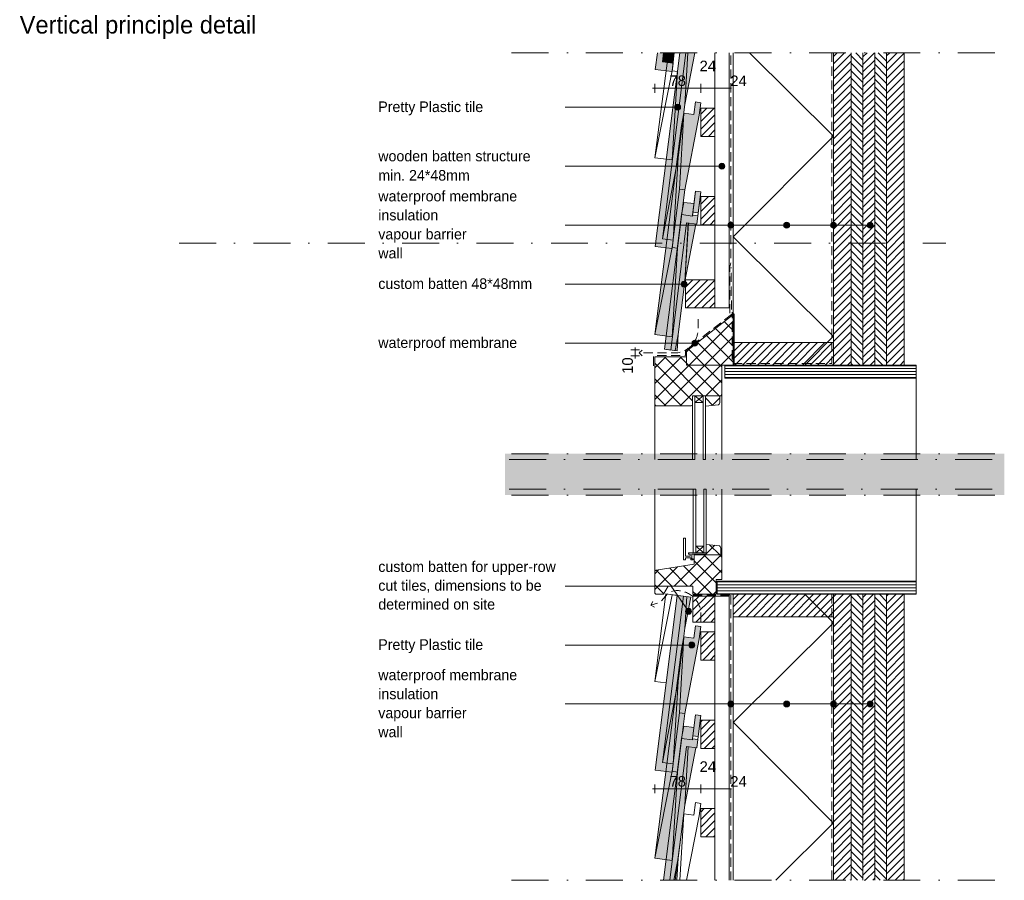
# Paper-space layout 'd-01 principle detail' of a CAD drawing. Header units: millimetres. Extents: x 14 to 194, y 11 to 271.
# Tile 2 of 2: x 18 to 185, y 125 to 271. Entities that reach past the tile are written whole.
import ezdxf
from ezdxf.xclip import XClip

# ---------------------------------------------------------------- set-up
doc = ezdxf.new("R2010")
doc.units = ezdxf.units.MM
doc.header["$MEASUREMENT"] = 0
doc.header["$XCLIPFRAME"] = 0
doc.linetypes.add('B0302', pattern=[12.51, 6.26, -3.125, 0, -3.125])
doc.linetypes.add('B0701', pattern=[2.3412, 1.56, -0.7812])
for name, color, linetype in [('#01', 7, 'Continuous'), ('00 tegels', 7, 'Continuous'), ('Dim - 1_50_100', 7, 'Continuous'), ('Info - 1_50_100', 7, 'Continuous'), ('Info - 1_5_10', 7, 'Continuous'), ('Info - Nederlands', 7, 'Continuous')]:
    doc.layers.add(name, color=color, linetype=linetype)
doc.styles.add('GENERATED_STYLE_3', font='Helvetica.ttc')
doc.styles.add('GENERATED_STYLE_4', font='txt')
pattern_1 = [(45, (-424.6886, 88.7535), (-0.6363961, 0.6363961), [])]
pattern_2 = [(45, (-424.6886, 88.7535), (-1.343503, 1.343503), []), (135, (-424.6886, 88.7535), (1.343503, 1.343503), [])]
pattern_3 = [(315, (-424.6886, 88.7535), (0.6363961, 0.6363961), [])]

# ---------------------------------------------------------------- blocks, each defined once
blk = doc.blocks.new('Drawing_2_1', base_point=(-424.69, 88.75))
at = {"layer": '#01', "linetype": 'Continuous', "lineweight": 0, "true_color": 0x000000}
for points in [[(129.13, 256.13), (129.17, 255.94), (129.28, 255.78), (129.44, 255.67), (129.63, 255.63), (129.82, 255.67), (129.98, 255.78), (130.09, 255.94), (130.13, 256.13), (130.09, 256.32), (129.98, 256.48), (129.82, 256.59), (129.63, 256.63), (129.44, 256.59), (129.28, 256.48), (129.17, 256.32)], [(136.63, 246.13), (136.67, 245.94), (136.78, 245.78), (136.94, 245.67), (137.13, 245.63), (137.32, 245.67), (137.49, 245.78), (137.6, 245.94), (137.63, 246.13), (137.6, 246.32), (137.49, 246.48), (137.32, 246.59), (137.13, 246.63), (136.94, 246.59), (136.78, 246.48), (136.67, 246.32)], [(138.15, 236.13), (138.19, 235.94), (138.3, 235.78), (138.46, 235.67), (138.65, 235.63), (138.84, 235.67), (139, 235.78), (139.11, 235.94), (139.15, 236.13), (139.11, 236.32), (139, 236.48), (138.84, 236.59), (138.65, 236.63), (138.46, 236.59), (138.3, 236.48), (138.19, 236.32)], [(147.62, 236.13), (147.66, 235.94), (147.77, 235.78), (147.93, 235.67), (148.12, 235.63), (148.31, 235.67), (148.47, 235.78), (148.58, 235.94), (148.62, 236.13), (148.58, 236.32), (148.47, 236.48), (148.31, 236.59), (148.12, 236.63), (147.93, 236.59), (147.77, 236.48), (147.66, 236.32)], [(155.56, 236.13), (155.6, 235.94), (155.71, 235.78), (155.87, 235.67), (156.06, 235.63), (156.26, 235.67), (156.42, 235.78), (156.53, 235.94), (156.56, 236.13), (156.53, 236.32), (156.42, 236.48), (156.26, 236.59), (156.06, 236.63), (155.87, 236.59), (155.71, 236.48), (155.6, 236.32)], [(161.78, 236.13), (161.82, 235.94), (161.93, 235.78), (162.09, 235.67), (162.28, 235.63), (162.48, 235.67), (162.64, 235.78), (162.75, 235.94), (162.78, 236.13), (162.75, 236.32), (162.64, 236.48), (162.48, 236.59), (162.28, 236.63), (162.09, 236.59), (161.93, 236.48), (161.82, 236.32)], [(130.22, 226.13), (130.26, 225.94), (130.37, 225.78), (130.53, 225.67), (130.72, 225.63), (130.91, 225.67), (131.08, 225.78), (131.18, 225.94), (131.22, 226.13), (131.18, 226.32), (131.08, 226.48), (130.91, 226.59), (130.72, 226.63), (130.53, 226.59), (130.37, 226.48), (130.26, 226.32)], [(132.05, 216.13), (132.09, 215.94), (132.2, 215.78), (132.36, 215.67), (132.55, 215.63), (132.74, 215.67), (132.91, 215.78), (133.01, 215.94), (133.05, 216.13), (133.01, 216.32), (132.91, 216.48), (132.74, 216.59), (132.55, 216.63), (132.36, 216.59), (132.2, 216.48), (132.09, 216.32)], [(130.98, 170.65), (131.02, 170.45), (131.13, 170.29), (131.29, 170.18), (131.48, 170.15), (131.67, 170.18), (131.83, 170.29), (131.94, 170.45), (131.98, 170.65), (131.94, 170.84), (131.83, 171), (131.67, 171.11), (131.48, 171.15), (131.29, 171.11), (131.13, 171), (131.02, 170.84)], [(131.52, 164.94), (131.56, 164.74), (131.67, 164.58), (131.83, 164.47), (132.02, 164.44), (132.22, 164.47), (132.38, 164.58), (132.49, 164.74), (132.52, 164.94), (132.49, 165.13), (132.38, 165.29), (132.22, 165.4), (132.02, 165.44), (131.83, 165.4), (131.67, 165.29), (131.56, 165.13)], [(138.15, 154.94), (138.19, 154.74), (138.3, 154.58), (138.46, 154.47), (138.65, 154.44), (138.84, 154.47), (139, 154.58), (139.11, 154.74), (139.15, 154.94), (139.11, 155.13), (139, 155.29), (138.84, 155.4), (138.65, 155.44), (138.46, 155.4), (138.3, 155.29), (138.19, 155.13)], [(147.62, 154.94), (147.66, 154.74), (147.77, 154.58), (147.93, 154.47), (148.12, 154.44), (148.31, 154.47), (148.47, 154.58), (148.58, 154.74), (148.62, 154.94), (148.58, 155.13), (148.47, 155.29), (148.31, 155.4), (148.12, 155.44), (147.93, 155.4), (147.77, 155.29), (147.66, 155.13)], [(155.56, 154.94), (155.6, 154.74), (155.71, 154.58), (155.87, 154.47), (156.06, 154.44), (156.26, 154.47), (156.42, 154.58), (156.53, 154.74), (156.56, 154.94), (156.53, 155.13), (156.42, 155.29), (156.26, 155.4), (156.06, 155.44), (155.87, 155.4), (155.71, 155.29), (155.6, 155.13)], [(155.56, 154.94), (155.6, 154.74), (155.71, 154.58), (155.87, 154.47), (156.06, 154.44), (156.26, 154.47), (156.42, 154.58), (156.53, 154.74), (156.56, 154.94), (156.53, 155.13), (156.42, 155.29), (156.26, 155.4), (156.06, 155.44), (155.87, 155.4), (155.71, 155.29), (155.6, 155.13)], [(161.78, 154.94), (161.82, 154.74), (161.93, 154.58), (162.09, 154.47), (162.28, 154.44), (162.48, 154.47), (162.64, 154.58), (162.75, 154.74), (162.78, 154.94), (162.75, 155.13), (162.64, 155.29), (162.48, 155.4), (162.28, 155.44), (162.09, 155.4), (161.93, 155.29), (161.82, 155.13)]]:
    blk.add_hatch(color=18, dxfattribs=at).paths.add_polyline_path(points)
at = {"layer": '00 tegels', "linetype": 'Continuous', "lineweight": 0, "true_color": 0xe4e7e8}
for points in [[(125.84, 262.54), (128.71, 262.18), (128.89, 263.58), (127.04, 263.81), (127.24, 265.37), (126.19, 265.37)], [(125.84, 232.54), (128.71, 232.18), (128.89, 233.58), (127.04, 233.81), (131.02, 265.37), (129.98, 265.37)], [(133.57, 241.78), (132.67, 241.89), (132.22, 238.33), (133.12, 238.22)], [(130.3, 237.92), (127.42, 215.09), (128.45, 214.96), (131.16, 236.53), (132.88, 236.31), (133.06, 237.72), (132.16, 237.83), (132.14, 237.68)], [(129.57, 173.36), (125.84, 143.74), (128.71, 143.37), (128.89, 144.78), (127.04, 145.01), (130.6, 173.23)], [(133.57, 152.98), (132.67, 153.09), (132.22, 149.53), (133.12, 149.41)], [(130.3, 149.11), (127.26, 125.04), (128.3, 125.04), (131.16, 147.72), (132.88, 147.51), (133.06, 148.92), (132.16, 149.03), (132.14, 148.88)]]:
    blk.add_hatch(color=254, dxfattribs=at).paths.add_polyline_path(points)
at = {"layer": '00 tegels', "linetype": 'Continuous', "lineweight": 0, "true_color": 0xffffff}
for points in [[(128.72, 217.2), (129.59, 232.21), (130.84, 242.13), (133.3, 254.78), (133.57, 256.9), (132.67, 257.02), (132.4, 254.91), (130.71, 255.12), (130.29, 253.01), (125.75, 217.57)], [(130.7, 240), (130.3, 237.92), (132.14, 237.68), (132.41, 239.79)], [(129.55, 214.82), (129.72, 217.59), (130.91, 226.88), (132.74, 236.33), (131.16, 236.53), (128.45, 214.96)], [(128.89, 144.78), (129.72, 158.78), (130.91, 168.08), (131.88, 173.07), (130.6, 173.23), (127.04, 145.01)], [(128.72, 128.39), (129.59, 143.4), (130.84, 153.32), (133.3, 165.98), (133.57, 168.1), (132.67, 168.21), (132.4, 166.11), (130.71, 166.32), (130.29, 164.21), (125.75, 128.77)]]:
    blk.add_hatch(color=7, dxfattribs=at).paths.add_polyline_path(points)
at = {"layer": 'Info - 1_50_100', "linetype": 'Continuous', "lineweight": 0, "true_color": 0x000000}
h = blk.add_hatch(dxfattribs=at)
h.set_pattern_fill('415_Isolatie_ruit_0001', color=18, style=0, pattern_type=2)
h.set_pattern_definition([(45.15, (139.065, 268.088), (-16.97, 16.881), []), (135.15, (139.065, 268.088), (16.97, 17.06), [])])
h.paths.add_polyline_path([(156.06, 265.37), (139.06, 265.37), (139.06, 212.41), (156.06, 212.41)])
h = blk.add_hatch(dxfattribs=at)
h.set_pattern_fill('310_Naaldhout__01__0001', color=18, style=0, pattern_type=2)
h.set_pattern_definition(pattern_1)
h.paths.add_polyline_path([(159.06, 265.37), (156.06, 265.37), (156.06, 212.41), (159.06, 212.41)])
h = blk.add_hatch(dxfattribs=at)
h.set_pattern_fill('310_Naaldhout__02__0001', color=18, style=0, pattern_type=2)
h.set_pattern_definition(pattern_3)
h.paths.add_polyline_path([(161.06, 265.37), (159.06, 265.37), (159.06, 212.41), (161.06, 212.41)])
h = blk.add_hatch(dxfattribs=at)
h.set_pattern_fill('310_Naaldhout__01__0001', color=18, style=0, pattern_type=2)
h.set_pattern_definition(pattern_1)
h.paths.add_polyline_path([(163.06, 265.37), (161.06, 265.37), (161.06, 212.41), (163.06, 212.41)])
h = blk.add_hatch(dxfattribs=at)
h.set_pattern_fill('310_Naaldhout__02__0001', color=18, style=0, pattern_type=2)
h.set_pattern_definition(pattern_3)
h.paths.add_polyline_path([(165.06, 265.37), (163.06, 265.37), (163.06, 212.41), (165.06, 212.41)])
h = blk.add_hatch(dxfattribs=at)
h.set_pattern_fill('310_Naaldhout__01__0001', color=18, style=0, pattern_type=2)
h.set_pattern_definition(pattern_1)
h.paths.add_polyline_path([(168.06, 265.37), (165.06, 265.37), (165.06, 212.41), (168.06, 212.41)])
h = blk.add_hatch(dxfattribs=at)
h.set_pattern_fill('310_Naaldhout__01__0001', color=18, style=0, pattern_type=2)
h.set_pattern_definition(pattern_1)
h.paths.add_polyline_path([(139.06, 212.41), (156.06, 212.41), (156.06, 216.21), (139.06, 216.21)])
h = blk.add_hatch(dxfattribs=at)
h.set_pattern_fill('325_Houtachtig_plaatmate_E0', color=18, style=0, pattern_type=2)
h.set_pattern_definition([(0, (204.7417, 211.30535), (0, 0.5), [])])
h.paths.add_polyline_path([(170.06, 210.21), (170.06, 212.41), (137.65, 212.41), (137.65, 210.21)])
h = blk.add_hatch(dxfattribs=at)
h.set_pattern_fill('325_Houtachtig_plaatmate_E0', color=18, style=0, pattern_type=2)
h.set_pattern_definition([(0, (204.7417, 174.63814), (0, 0.5), [])])
h.paths.add_polyline_path([(170.06, 173.54), (170.06, 175.74), (136.32, 175.74), (136.32, 173.54)])
h = blk.add_hatch(dxfattribs=at)
h.set_pattern_fill('415_Isolatie_ruit_0001', color=18, style=0, pattern_type=2)
h.set_pattern_definition([(314.85, (139.065, 117.855), (16.97, 16.881), []), (224.85, (139.065, 117.855), (-16.97, 17.06), [])])
h.paths.add_polyline_path([(156.06, 173.54), (139.06, 173.54), (139.06, 125.04), (156.06, 125.04)])
h = blk.add_hatch(dxfattribs=at)
h.set_pattern_fill('310_Naaldhout__01__0001', color=18, style=0, pattern_type=2)
h.set_pattern_definition(pattern_1)
h.paths.add_polyline_path([(139.06, 173.54), (139.06, 169.74), (156.06, 169.74), (156.06, 173.54)])
h = blk.add_hatch(dxfattribs=at)
h.set_pattern_fill('310_Naaldhout__01__0001', color=18, style=0, pattern_type=2)
h.set_pattern_definition(pattern_1)
h.paths.add_polyline_path([(159.06, 173.54), (156.06, 173.54), (156.06, 125.04), (159.06, 125.04)])
h = blk.add_hatch(dxfattribs=at)
h.set_pattern_fill('310_Naaldhout__02__0001', color=18, style=0, pattern_type=2)
h.set_pattern_definition(pattern_3)
h.paths.add_polyline_path([(161.06, 173.54), (159.06, 173.54), (159.06, 125.04), (161.06, 125.04)])
h = blk.add_hatch(dxfattribs=at)
h.set_pattern_fill('310_Naaldhout__01__0001', color=18, style=0, pattern_type=2)
h.set_pattern_definition(pattern_1)
h.paths.add_polyline_path([(163.06, 173.54), (161.06, 173.54), (161.06, 125.04), (163.06, 125.04)])
h = blk.add_hatch(dxfattribs=at)
h.set_pattern_fill('310_Naaldhout__02__0001', color=18, style=0, pattern_type=2)
h.set_pattern_definition(pattern_3)
h.paths.add_polyline_path([(165.06, 173.54), (163.06, 173.54), (163.06, 125.04), (165.06, 125.04)])
h = blk.add_hatch(dxfattribs=at)
h.set_pattern_fill('310_Naaldhout__01__0001', color=18, style=0, pattern_type=2)
h.set_pattern_definition(pattern_1)
h.paths.add_polyline_path([(168.06, 173.54), (165.06, 173.54), (165.06, 125.04), (168.06, 125.04)])
at = {"layer": 'Info - 1_5_10', "linetype": 'Continuous', "lineweight": 0, "true_color": 0xe9ebeb}
for points in [[(127.04, 263.81), (128.89, 263.58), (129, 265.37), (127.23, 265.37)], [(130.9, 265.37), (127.04, 233.81), (128.89, 233.58), (129.72, 247.59), (130.85, 256.59), (132.56, 265.37)], [(130.7, 240), (130.3, 237.92), (132.14, 237.68), (132.41, 239.79)], [(130.7, 151.2), (130.3, 149.11), (132.14, 148.88), (132.41, 150.98)], [(131.04, 147.74), (128.27, 125.04), (129.5, 125.04), (129.72, 128.78), (130.85, 137.79), (132.74, 147.52)]]:
    blk.add_hatch(color=254, dxfattribs=at).paths.add_polyline_path(points)
at = {"layer": 'Info - 1_5_10', "linetype": 'Continuous', "lineweight": 0, "true_color": 0x99a3a6}
h = blk.add_hatch(dxfattribs=at)
h.set_pattern_fill('310_Naaldhout__01__0001', color=253, style=0, pattern_type=2)
h.set_pattern_definition(pattern_1)
h.paths.add_polyline_path([(133.56, 255.99), (133.56, 251.19), (135.96, 251.19), (135.96, 255.99)])
h = blk.add_hatch(dxfattribs=at)
h.set_pattern_fill('310_Naaldhout__01__0001', color=253, style=0, pattern_type=2)
h.set_pattern_definition(pattern_1)
h.paths.add_polyline_path([(133.56, 240.99), (133.56, 236.19), (135.96, 236.19), (135.96, 240.99)])
h = blk.add_hatch(dxfattribs=at)
h.set_pattern_fill('310_Naaldhout__01__0001', color=253, style=0, pattern_type=2)
h.set_pattern_definition(pattern_1)
h.paths.add_polyline_path([(130.95, 226.89), (130.95, 222.09), (135.96, 222.09), (135.96, 226.89)])
h = blk.add_hatch(dxfattribs=at)
h.set_pattern_fill('305_Loofhout__02__0001', color=253, style=0, pattern_type=2)
h.set_pattern_definition(pattern_2)
h.paths.add_polyline_path([(131.15, 212.41), (139.2, 212.41), (139.2, 221.07), (131.15, 214.78)])
h = blk.add_hatch(dxfattribs=at)
h.set_pattern_fill('305_Loofhout__02__0001', color=253, style=0, pattern_type=2)
h.set_pattern_definition(pattern_2)
h.paths.add_polyline_path([(131.15, 213.81), (125.75, 213.81), (125.75, 205.71), (125.95, 205.51), (131.95, 205.51), (132.14, 205.61), (132.14, 207.21), (135.25, 207.21), (136.95, 207.21), (137.15, 207.41), (137.15, 212.41), (131.15, 212.41)])
h = blk.add_hatch(dxfattribs=at)
h.set_pattern_fill('305_Loofhout__02__0001', color=253, style=0, pattern_type=2)
h.set_pattern_definition(pattern_2)
h.paths.add_polyline_path([(134.34, 207.21), (134.34, 205.44), (136.58, 205.67, 0.246914), (136.79, 206.22), (136.79, 207.21)])
h = blk.add_hatch(dxfattribs=at)
h.set_pattern_fill('305_Loofhout__02__0001', color=253, style=0, pattern_type=2)
h.set_pattern_definition(pattern_2)
h.paths.add_polyline_path([(134.49, 180.24), (136.95, 180.24), (136.95, 181.23, 0.246914), (136.74, 181.77), (134.49, 182.01)])
h = blk.add_hatch(dxfattribs=at)
h.set_pattern_fill('305_Loofhout__02__0001', color=253, style=0, pattern_type=2)
h.set_pattern_definition(pattern_2)
h.paths.add_polyline_path([(125.75, 177.31), (125.75, 173.74), (125.95, 173.54), (127.25, 173.54), (128.05, 174.94), (132.23, 174.94), (132.23, 173.54), (136.15, 173.54), (136.15, 176.04), (137.15, 176.04), (137.15, 180.04), (136.95, 180.24), (132.45, 180.24), (132.45, 178.64), (125.99, 177.61, 0.340988)])
h = blk.add_hatch(dxfattribs=at)
h.set_pattern_fill('310_Naaldhout__01__0001', color=253, style=0, pattern_type=2)
h.set_pattern_definition(pattern_1)
h.paths.add_polyline_path([(132.23, 173.25), (132.23, 168.84), (135.96, 168.84), (135.96, 173.25)])
h = blk.add_hatch(dxfattribs=at)
h.set_pattern_fill('310_Naaldhout__01__0001', color=253, style=0, pattern_type=2)
h.set_pattern_definition(pattern_1)
h.paths.add_polyline_path([(133.56, 167.19), (133.56, 162.39), (135.96, 162.39), (135.96, 167.19)])
h = blk.add_hatch(dxfattribs=at)
h.set_pattern_fill('310_Naaldhout__01__0001', color=253, style=0, pattern_type=2)
h.set_pattern_definition(pattern_1)
h.paths.add_polyline_path([(133.56, 152.19), (133.56, 147.39), (135.96, 147.39), (135.96, 152.19)])
h = blk.add_hatch(dxfattribs=at)
h.set_pattern_fill('310_Naaldhout__01__0001', color=253, style=0, pattern_type=2)
h.set_pattern_definition(pattern_1)
h.paths.add_polyline_path([(133.56, 137.19), (133.56, 132.39), (135.96, 132.39), (135.96, 137.19)])
at = {"layer": '#01', "color": 253, "linetype": 'Continuous', "lineweight": 0, "true_color": 0x99a3a6}
for p, q in [((128.1, 265.37), (125.75, 247.57)), ((129.07, 265.37), (128.69, 262.32)), ((129.59, 262.21), (129.99, 265.37)), ((128.69, 262.32), (125.75, 247.57)), ((128.69, 262.32), (129.59, 262.21)), ((129.59, 262.21), (128.72, 247.2)), ((129.59, 262.21), (128.72, 247.2)), ((128.72, 247.2), (125.75, 247.57)), ((132.66, 138.21), (132.39, 136.1)), ((133.56, 138.09), (132.66, 138.21)), ((133.29, 135.97), (133.56, 138.09)), ((130.7, 136.31), (129.21, 125.04)), ((130.7, 136.31), (130.02, 125.04)), ((132.39, 136.1), (130.7, 136.31)), ((131.16, 125.04), (133.29, 135.97))]:
    blk.add_line(p, q, dxfattribs=at)
at = {"layer": '#01', "color": 9, "linetype": 'Continuous', "lineweight": 0}
for p, q in [((129.13, 256.13), (110.55, 256.13)), ((136.63, 246.13), (110.55, 246.13)), ((132.22, 238.33), (132.16, 237.83)), ((133.12, 238.22), (133.06, 237.72)), ((155.56, 236.13), (110.55, 236.13)), ((138.15, 236.13), (110.55, 236.13)), ((161.78, 236.13), (116.77, 236.13)), ((147.62, 236.13), (118.95, 236.13)), ((130.22, 226.13), (110.55, 226.13)), ((132.05, 216.13), (110.55, 216.13)), ((127.42, 215.09), (129.55, 214.82)), ((132.54, 206.07), (133.94, 207.21)), ((133.94, 206.07), (132.54, 207.21)), ((132.69, 181.7), (134.09, 180.57)), ((134.09, 181.7), (132.69, 180.57)), ((131.52, 164.94), (110.55, 164.94)), ((155.56, 154.94), (110.55, 154.94)), ((155.56, 154.94), (110.55, 154.94)), ((138.15, 154.94), (110.55, 154.94)), ((161.78, 154.94), (116.77, 154.94)), ((147.62, 154.94), (118.95, 154.94)), ((132.22, 149.53), (132.16, 149.03)), ((133.12, 149.41), (133.06, 148.92))]:
    blk.add_line(p, q, dxfattribs=at)
at = {"layer": '#01', "color": 9, "linetype": 'Continuous', "lineweight": 0, "true_color": 0xbbc1c4}
for p, q in [((170.06, 210.21), (170.06, 196.47)), ((125.75, 177.31), (125.75, 191.37)), ((170.06, 191.37), (170.06, 175.74))]:
    blk.add_line(p, q, dxfattribs=at)
at = {"layer": '#01', "color": 2, "linetype": 'B0701', "lineweight": 0, "flags": 128}
for points in [[(155.76, 265.37), (155.76, 212.68), (138.89, 212.68), (138.89, 221.38)], [(125.55, 212.3), (125.55, 214.01), (130.95, 214.01), (130.95, 214.88), (138.75, 220.97), (138.71, 228.97)], [(155.76, 173.54), (155.76, 125.04)]]:
    blk.add_lwpolyline(points, dxfattribs=at)
at = {"layer": '#01', "color": 4, "linetype": 'Continuous', "lineweight": 0, "flags": 128}
for points in [[(156.06, 265.37), (156.06, 212.41), (168.06, 212.41), (168.06, 265.37)], [(168.06, 125.04), (168.06, 173.54), (156.06, 173.54), (156.06, 125.04)]]:
    blk.add_lwpolyline(points, dxfattribs=at)
at = {"layer": '#01', "color": 9, "linetype": 'Continuous', "lineweight": 0, "true_color": 0xbbc1c4, "flags": 128}
for points in [[(137.15, 207.41), (137.15, 196.42)], [(125.75, 205.71), (125.75, 196.37)], [(137.15, 180.04), (137.15, 191.38)], [(127.69, 158.52), (125.75, 158.77), (127.65, 173.6)], [(125.75, 158.77), (128.68, 173.47), (129.57, 173.36), (129.59, 173.35)], [(131.88, 173.07), (127.65, 173.6)]]:
    blk.add_lwpolyline(points, dxfattribs=at)
at = {"layer": '#01', "color": 9, "linetype": 'B0302', "lineweight": 0, "flags": 128}
for points in [[(101.06, 196.37), (183.39, 196.37)], [(101.06, 191.37), (183.39, 191.37)]]:
    blk.add_lwpolyline(points, dxfattribs=at)
at = {"layer": '#01', "color": 9, "linetype": 'Continuous', "lineweight": 0, "flags": 128}
blk.add_lwpolyline([(131.19, 171.06), (128.52, 174.94), (110.55, 174.94)], dxfattribs=at)
at = {"layer": '#01', "color": 1, "linetype": 'Continuous', "lineweight": 0}
for centre in [(129.63, 256.13), (137.13, 246.13), (138.65, 236.13), (148.12, 236.13), (156.06, 236.13), (162.28, 236.13), (130.72, 226.13), (132.55, 216.13), (131.48, 170.65), (132.02, 164.94), (138.65, 154.94), (148.12, 154.94), (156.06, 154.94), (156.06, 154.94), (162.28, 154.94)]:
    blk.add_circle(centre, 0.5, dxfattribs=at)
at = {"layer": '00 tegels', "color": 253, "linetype": 'Continuous', "lineweight": 0, "true_color": 0x99a3a6}
for p, q in [((132.4, 254.91), (132.67, 257.02)), ((132.67, 257.02), (133.57, 256.9)), ((133.57, 256.9), (133.3, 254.78)), ((129.94, 242.24), (130.71, 255.12)), ((130.71, 255.12), (129.94, 242.24)), ((130.29, 253.01), (130.71, 255.12)), ((130.71, 255.12), (132.4, 254.91)), ((133.3, 254.78), (130.84, 242.13)), ((125.75, 217.57), (130.29, 253.01)), ((128.69, 232.32), (129.94, 242.24)), ((129.94, 242.24), (128.69, 232.32)), ((130.84, 242.13), (129.59, 232.21)), ((130.84, 242.13), (129.94, 242.24)), ((129.94, 242.24), (130.84, 242.13)), ((125.75, 217.57), (128.69, 232.32)), ((128.69, 232.32), (125.75, 217.57)), ((129.59, 232.21), (128.69, 232.32)), ((128.69, 232.32), (129.59, 232.21)), ((129.59, 232.21), (128.72, 217.2)), ((128.72, 217.2), (125.75, 217.57)), ((132.4, 166.11), (132.67, 168.21)), ((132.67, 168.21), (133.57, 168.1)), ((133.57, 168.1), (133.3, 165.98)), ((129.94, 153.44), (130.71, 166.32)), ((130.71, 166.32), (129.94, 153.44)), ((130.29, 164.21), (130.71, 166.32)), ((130.71, 166.32), (132.4, 166.11)), ((133.3, 165.98), (130.84, 153.32)), ((125.75, 128.77), (130.29, 164.21)), ((128.69, 143.52), (129.94, 153.44)), ((129.94, 153.44), (128.69, 143.52)), ((130.84, 153.32), (129.59, 143.4)), ((130.84, 153.32), (129.94, 153.44)), ((129.94, 153.44), (130.84, 153.32)), ((125.75, 128.77), (128.69, 143.52)), ((128.69, 143.52), (125.75, 128.77)), ((129.59, 143.4), (128.69, 143.52)), ((128.69, 143.52), (129.59, 143.4)), ((129.59, 143.4), (128.72, 128.39)), ((128.72, 128.39), (125.75, 128.77))]:
    blk.add_line(p, q, dxfattribs=at)
at = {"layer": '00 tegels', "color": 2, "linetype": 'Continuous', "lineweight": 0}
for p, q in [((132.43, 239.99), (132.67, 241.89)), ((132.67, 241.89), (133.57, 241.78)), ((133.57, 241.78), (133.32, 239.88)), ((132.14, 237.68), (132.38, 239.59)), ((133.27, 239.48), (132.88, 236.31)), ((127.42, 215.09), (130.3, 237.92)), ((130.3, 237.92), (132.14, 237.68)), ((131.16, 236.53), (128.45, 214.96)), ((132.88, 236.31), (131.16, 236.53)), ((125.84, 143.74), (129.57, 173.36)), ((130.6, 173.23), (127.04, 145.01)), ((130.6, 173.23), (129.57, 173.36)), ((128.71, 143.37), (125.84, 143.74)), ((127.04, 145.01), (128.89, 144.78)), ((128.89, 144.78), (128.71, 143.37))]:
    blk.add_line(p, q, dxfattribs=at)
at = {"layer": '00 tegels', "color": 9, "linetype": 'Continuous', "lineweight": 0}
for p, q in [((130.7, 240), (130.3, 237.92)), ((132.41, 239.79), (130.7, 240)), ((132.43, 239.99), (132.38, 239.59)), ((133.32, 239.88), (133.27, 239.48)), ((132.74, 236.33), (130.85, 226.59)), ((130.86, 226.59), (131.45, 236.49)), ((129.72, 217.59), (130.85, 226.59)), ((129.19, 214.87), (129.72, 217.59)), ((129.72, 217.59), (129.55, 214.82)), ((130.65, 173.22), (131.88, 173.07)), ((130.85, 167.79), (131.17, 173.15)), ((131.88, 173.07), (130.85, 167.79)), ((129.72, 158.78), (130.85, 167.79)), ((127.04, 145.01), (129.72, 158.78)), ((129.72, 158.78), (128.89, 144.78)), ((128.89, 144.78), (127.04, 145.01))]:
    blk.add_line(p, q, dxfattribs=at)
at = {"layer": '00 tegels', "color": 2, "linetype": 'Continuous', "lineweight": 0, "flags": 128}
for points in [[(126.19, 265.37), (125.84, 262.54), (128.71, 262.18), (128.89, 263.58), (127.04, 263.81), (127.24, 265.37)], [(129.98, 265.37), (125.84, 232.54), (128.71, 232.18), (128.89, 233.58), (127.04, 233.81), (131.02, 265.37)], [(127.26, 125.04), (130.3, 149.11), (132.14, 148.88), (132.16, 149.03), (133.06, 148.92), (132.88, 147.51), (131.16, 147.72), (128.3, 125.04)]]:
    blk.add_lwpolyline(points, dxfattribs=at)
at = {"layer": '00 tegels', "color": 9, "linetype": 'Continuous', "lineweight": 0, "flags": 128}
for points in [[(127.34, 265.37), (127.04, 263.81), (128.89, 263.58), (129, 265.37)], [(132.56, 265.37), (130.85, 256.59), (131.37, 265.37)], [(129.72, 247.59), (130.85, 256.59)], [(132.41, 239.79), (130.7, 240), (130.3, 237.92)], [(132.34, 239.22), (132.27, 238.73)], [(132.74, 236.33), (130.85, 226.59), (131.44, 236.49)], [(129.72, 217.59), (130.85, 226.59)], [(132.41, 150.98), (130.7, 151.2), (130.3, 149.11)], [(132.74, 147.52), (130.85, 137.79), (131.44, 147.69)], [(129.72, 128.78), (130.85, 137.79)], [(129.5, 125.04), (129.72, 128.78), (128.99, 125.04)]]:
    blk.add_lwpolyline(points, dxfattribs=at)
blk.add_lwpolyline([(128.89, 233.58), (129.72, 247.59), (127.04, 233.81)], close=True, dxfattribs=at)
at = {"layer": '00 tegels', "color": 2, "linetype": 'Continuous', "lineweight": 0, "flags": 128}
for points in [[(133.57, 241.78), (132.67, 241.89), (132.22, 238.33), (133.12, 238.22)], [(130.3, 237.92), (127.42, 215.09), (128.45, 214.96), (131.16, 236.53), (132.88, 236.31), (133.06, 237.72), (132.16, 237.83), (132.14, 237.68)], [(133.57, 152.98), (132.67, 153.09), (132.22, 149.53), (133.12, 149.41)]]:
    blk.add_lwpolyline(points, close=True, dxfattribs=at)
at = {"layer": 'Dim - 1_50_100', "color": 1, "linetype": 'Continuous', "lineweight": 0}
for p, q in [((125.35, 259.35), (125.75, 259.35)), ((125.75, 258.6), (125.75, 260.1)), ((125.75, 259.35), (133.56, 259.35)), ((133.56, 258.6), (133.56, 260.1)), ((133.56, 259.35), (135.96, 259.35)), ((135.96, 258.6), (135.96, 260.1)), ((135.96, 259.35), (138.36, 259.35)), ((138.36, 258.6), (138.36, 260.1)), ((138.36, 259.35), (138.76, 259.35)), ((123.17, 214.97), (121.67, 214.97)), ((123.17, 213.95), (121.67, 213.95)), ((122.42, 214.97), (122.42, 215.37)), ((122.42, 213.95), (122.42, 214.97)), ((122.42, 213.55), (122.42, 213.95)), ((125.35, 140.54), (125.75, 140.54)), ((125.75, 139.79), (125.75, 141.29)), ((125.75, 140.54), (133.56, 140.54)), ((133.56, 139.79), (133.56, 141.29)), ((133.56, 140.54), (135.96, 140.54)), ((135.96, 139.79), (135.96, 141.29)), ((135.96, 140.54), (138.36, 140.54)), ((138.36, 139.79), (138.36, 141.29)), ((138.36, 140.54), (138.76, 140.54))]:
    blk.add_line(p, q, dxfattribs=at)
at = {"layer": 'Info - 1_50_100', "color": 3, "linetype": 'Continuous', "lineweight": 0}
blk.add_line((156.06, 212.41), (156.06, 265.37), dxfattribs=at)
at = {"layer": 'Info - 1_50_100', "color": 9, "linetype": 'Continuous', "lineweight": 0}
for p, q in [((123.09, 214.46), (123.59, 214.96)), ((123.09, 214.46), (123.59, 213.96)), ((125.1, 171.72), (125.44, 172.34)), ((125.1, 171.72), (125.72, 171.38))]:
    blk.add_line(p, q, dxfattribs=at)
at = {"layer": 'Info - 1_50_100', "color": 2, "linetype": 'B0701', "lineweight": 0}
for p, q in [((132.23, 173.37), (138.65, 173.37)), ((138.65, 173.37), (138.65, 125.04))]:
    blk.add_line(p, q, dxfattribs=at)
at = {"layer": 'Info - 1_50_100', "color": 9, "linetype": 'Continuous', "lineweight": 0, "flags": 128}
for points in [[(138.36, 265.37), (138.36, 222.09), (135.96, 222.09), (135.96, 265.37)], [(159.06, 265.37), (159.06, 212.41), (156.06, 212.41), (156.06, 265.37)], [(161.06, 265.37), (161.06, 212.41), (159.06, 212.41), (159.06, 265.37)], [(163.06, 265.37), (163.06, 212.41), (161.06, 212.41), (161.06, 265.37)], [(165.06, 265.37), (165.06, 212.41), (163.06, 212.41), (163.06, 265.37)], [(168.06, 265.37), (168.06, 212.41), (165.06, 212.41), (165.06, 265.37)], [(138.36, 125.04), (138.36, 173.25), (135.96, 173.25), (135.96, 125.04)], [(156.06, 125.04), (156.06, 173.54), (159.06, 173.54), (159.06, 125.04)], [(159.06, 125.04), (159.06, 173.54), (161.06, 173.54), (161.06, 125.04)], [(161.06, 125.04), (161.06, 173.54), (163.06, 173.54), (163.06, 125.04)], [(163.06, 125.04), (163.06, 173.54), (165.06, 173.54), (165.06, 125.04)], [(165.06, 125.04), (165.06, 173.54), (168.06, 173.54), (168.06, 125.04)]]:
    blk.add_lwpolyline(points, dxfattribs=at)
at = {"layer": 'Info - 1_50_100', "color": 2, "linetype": 'B0701', "lineweight": 0, "flags": 128}
blk.add_lwpolyline([(138.48, 221.2), (138.48, 229.05), (138.65, 229.86), (138.65, 265.37)], dxfattribs=at)
at = {"layer": 'Info - 1_50_100', "color": 1, "linetype": 'Continuous', "lineweight": 0, "flags": 128}
for points in [[(156.06, 265.37), (156.06, 212.41), (139.06, 212.41), (139.06, 265.37)], [(139.06, 125.04), (139.06, 173.54), (156.06, 173.54), (156.06, 125.04)]]:
    blk.add_lwpolyline(points, dxfattribs=at)
at = {"layer": 'Info - 1_50_100', "color": 9, "linetype": 'B0701', "lineweight": 0, "flags": 128}
for points in [[(133.09, 220.21), (133.09, 218.46, -0.414214), (129.09, 214.46), (123.09, 214.46)], [(133.56, 168.87), (133.56, 170.61, 0.414214), (128.96, 174.13), (128.1, 173.82), (126.65, 172.17), (125.1, 171.72)]]:
    blk.add_lwpolyline(points, format="xyb", dxfattribs=at)
at = {"layer": 'Info - 1_50_100', "color": 2, "linetype": 'Continuous', "lineweight": 0, "flags": 128}
for points in [[(139.06, 212.41), (139.06, 216.21), (156.06, 216.21), (156.06, 212.41)], [(139.06, 173.54), (139.06, 169.74), (156.06, 169.74), (156.06, 173.54)]]:
    blk.add_lwpolyline(points, close=True, dxfattribs=at)
at = {"layer": 'Info - 1_50_100', "color": 9, "linetype": 'Continuous', "lineweight": 0, "flags": 128}
for points in [[(170.06, 210.21), (170.06, 212.41), (137.65, 212.41), (137.65, 210.21)], [(170.06, 173.54), (170.06, 175.74), (136.32, 175.74), (136.32, 173.54)]]:
    blk.add_lwpolyline(points, close=True, dxfattribs=at)
at = {"layer": 'Info - 1_5_10', "color": 1, "linetype": 'Continuous', "lineweight": 0, "flags": 128}
for points in [[(133.56, 255.99), (135.96, 255.99), (135.96, 251.19), (133.56, 251.19)], [(133.56, 240.99), (135.96, 240.99), (135.96, 236.19), (133.56, 236.19)], [(130.95, 226.89), (135.96, 226.89), (135.96, 222.09), (130.95, 222.09)], [(132.54, 207.21), (133.94, 207.21), (133.94, 206.07), (132.54, 206.07)], [(132.69, 180.57), (134.09, 180.57), (134.09, 181.7), (132.69, 181.7)], [(132.23, 173.25), (135.96, 173.25), (135.96, 168.84), (132.23, 168.84)], [(133.56, 167.19), (135.96, 167.19), (135.96, 162.39), (133.56, 162.39)], [(133.56, 152.19), (135.96, 152.19), (135.96, 147.39), (133.56, 147.39)], [(133.56, 137.19), (135.96, 137.19), (135.96, 132.39), (133.56, 132.39)]]:
    blk.add_lwpolyline(points, close=True, dxfattribs=at)
at = {"layer": 'Info - 1_5_10', "color": 2, "linetype": 'Continuous', "lineweight": 0, "flags": 128}
for points in [[(131.15, 212.41), (139.2, 212.41), (139.2, 221.07), (131.15, 214.78)], [(131.15, 213.81), (131.15, 212.41), (137.15, 212.41), (137.15, 207.41), (136.95, 207.21), (135.25, 207.21), (132.14, 207.21), (132.14, 205.61), (131.95, 205.51), (125.95, 205.51), (125.75, 205.71), (125.75, 213.81)]]:
    blk.add_lwpolyline(points, close=True, dxfattribs=at)
at = {"layer": 'Info - 1_5_10', "color": 9, "linetype": 'Continuous', "lineweight": 0, "flags": 128}
for points in [[(132.54, 207.21), (132.14, 207.21), (132.14, 196.37), (132.54, 196.37)], [(134.34, 207.21), (133.94, 207.21), (133.94, 196.37), (134.34, 196.37)], [(132.69, 180.57), (132.29, 180.57), (132.29, 191.37), (132.69, 191.37)], [(134.49, 180.57), (134.09, 180.57), (134.09, 191.37), (134.49, 191.37)], [(132.29, 179.37), (132.29, 179.58), (132.03, 179.58), (132.03, 180.32), (134.49, 180.32), (134.49, 180.57), (131.48, 180.57), (131.48, 180.32), (131.74, 180.32), (131.74, 180.01), (130.98, 180.01), (130.98, 183.06), (130.65, 183.06), (130.65, 179.37), (130.98, 179.37), (130.98, 179.72), (131.86, 179.72), (131.86, 179.37)]]:
    blk.add_lwpolyline(points, close=True, dxfattribs=at)
at = {"layer": 'Info - 1_5_10', "color": 2, "linetype": 'Continuous', "lineweight": 0, "flags": 128}
for points in [[(134.34, 207.21), (136.79, 207.21), (136.79, 206.22, -0.246914), (136.58, 205.67), (134.34, 205.44)], [(134.49, 180.24), (136.95, 180.24), (136.95, 181.23, 0.246914), (136.74, 181.77), (134.49, 182.01)], [(125.75, 177.31, -0.340988), (125.99, 177.61), (132.45, 178.64), (132.45, 180.24), (136.95, 180.24), (137.15, 180.04), (137.15, 176.04), (136.15, 176.04), (136.15, 173.54), (132.23, 173.54), (132.23, 174.94), (128.05, 174.94), (127.25, 173.54), (125.95, 173.54), (125.75, 173.74)]]:
    blk.add_lwpolyline(points, format="xyb", close=True, dxfattribs=at)
at = {"layer": 'Dim - 1_50_100', "color": 2, "linetype": 'Continuous', "lineweight": 0, "char_height": 1.8, "width": 2.8266, "attachment_point": 7, "style": 'GENERATED_STYLE_3'}
for s, insert in [('\\A1;{\\pql;\\fHelvetica|b0|i0|c0|p0;\\W1.000000;24}', (133.35, 262.23)), ('\\A1;{\\pql;\\fHelvetica|b0|i0|c0|p0;\\W1.000000;78}', (128.24, 259.71)), ('\\A1;{\\pql;\\fHelvetica|b0|i0|c0|p0;\\W1.000000;24}', (138.56, 259.71)), ('\\A1;{\\pql;\\fHelvetica|b0|i0|c0|p0;\\W1.000000;24}', (133.35, 143.42)), ('\\A1;{\\pql;\\fHelvetica|b0|i0|c0|p0;\\W1.000000;78}', (128.24, 140.9)), ('\\A1;{\\pql;\\fHelvetica|b0|i0|c0|p0;\\W1.000000;24}', (138.56, 140.9))]:
    blk.add_mtext(s, dxfattribs=dict(at, insert=insert))
at = {"layer": 'Dim - 1_50_100', "color": 2, "linetype": 'Continuous', "lineweight": 0, "insert": (122.06, 210.92), "char_height": 1.8, "width": 2.8266, "attachment_point": 7, "rotation": 90, "style": 'GENERATED_STYLE_3'}
blk.add_mtext('\\A1;{\\pql;\\fHelvetica|b0|i0|c0|p0;\\W1.000000;10}', dxfattribs=at)
at = {"layer": 'Info - Nederlands', "color": 2, "linetype": 'Continuous', "lineweight": 0, "char_height": 1.8, "attachment_point": 4, "style": 'GENERATED_STYLE_4'}
for s, insert in [('\\A1;{\\pql;\\fWork Sans|b0|i0|c0|p0;\\W1.000000;Pretty Plastic tile }', (78.87, 255.94)), ('\\A1;{\\pql;\\fWork Sans|b0|i0|c0|p0;\\W1.000000;waterproof membrane}', (78.87, 215.95)), ('\\A1;{\\pql;\\fWork Sans|b0|i0|c0|p0;\\W1.000000;Pretty Plastic tile }', (78.87, 164.74))]:
    blk.add_mtext(s, dxfattribs=dict(at, insert=insert))
at = {"layer": 'Info - Nederlands', "color": 2, "linetype": 'Continuous', "lineweight": 0, "char_height": 1.8, "width": 30.8877, "attachment_point": 4, "style": 'GENERATED_STYLE_4'}
for s, insert, line_spacing_factor in [('\\A1;{\\pql;\\fWork Sans|b0|i0|c0|p0;\\W1.000000;wooden batten structure\\P\\pql;\\fWork Sans|b0|i0|c0|p0;\\W1.000000;min. 24*48mm}', (78.87, 246.21), 1.089132), ('\\A1;{\\pql;\\fWork Sans|b0|i0|c0|p0;\\W1.000000;custom batten 48*48mm}', (78.87, 226.21), 1.144272), ('\\A1;{\\pql;\\fWork Sans|b0|i0|c0|p0;\\W1.000000;custom batten for upper-row cut tiles, dimensions to be determined on site}', (78.87, 175.03), 1.063357)]:
    blk.add_mtext(s, dxfattribs=dict(at, insert=insert, line_spacing_factor=line_spacing_factor))
at = {"layer": 'Info - Nederlands', "color": 2, "linetype": 'Continuous', "lineweight": 0, "char_height": 1.8, "attachment_point": 4, "line_spacing_factor": 1.07353, "style": 'GENERATED_STYLE_4'}
for insert in [(78.87, 236.22), (78.87, 155.03)]:
    blk.add_mtext('\\A1;{\\pql;\\fWork Sans|b0|i0|c0|p0;\\W1.000000;waterproof membrane\\P\\pql;\\fWork Sans|b0|i0|c0|p0;\\W1.000000;insulation\\P\\pql;\\fWork Sans|b0|i0|c0|p0;\\W1.000000;vapour barrier\\P\\pql;\\fWork Sans|b0|i0|c0|p0;\\W1.000000;wall}', dxfattribs=dict(at, insert=insert))

psp = doc.layouts.new('d-01 principle detail')

# ---------------------------------------------------------------- hatches: boundary and pattern name
at = {"layer": 'Info - 1_5_10', "linetype": 'Continuous', "lineweight": 0}
psp.add_hatch(color=255, dxfattribs=at).paths.add_polyline_path([(100.33, 197.37), (185.02, 197.37), (185.02, 190.37), (100.33, 190.37)])

# ---------------------------------------------------------------- linework, layer by layer
at = {"layer": '#01', "color": 2, "linetype": 'B0302', "lineweight": 0}
for p, q in [((183.39, 265.37), (101.06, 265.37)), ((183.39, 197.37), (101.06, 197.37)), ((183.39, 190.37), (101.06, 190.37)), ((183.39, 125.04), (101.06, 125.04))]:
    psp.add_line(p, q, dxfattribs=at)
at = {"layer": '#01', "color": 3, "linetype": 'B0302', "lineweight": 0}
psp.add_line((45.11, 233.08), (175.11, 233.08), dxfattribs=at)

# ---------------------------------------------------------------- block references
at = {"color": 4, "linetype": 'Continuous', "lineweight": 0}
ref = psp.add_blockref('Drawing_2_1', (-424.69, 88.75), dxfattribs=at)
XClip(ref).set_block_clipping_path([(69.3830095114, 125.0398743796), (195.8193748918, 265.3722637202)])

# ---------------------------------------------------------------- texts
at = {"layer": 'Info - 1_5_10', "color": 9, "linetype": 'Continuous', "lineweight": 0, "insert": (18.06, 267.72), "char_height": 3, "attachment_point": 7, "style": 'GENERATED_STYLE_4'}
psp.add_mtext('\\A1;{\\pql;\\fWork Sans|b0|i0|c0|p0;\\W1.000000;Vertical principle detail}', dxfattribs=at)

doc.saveas('drawing.dxf')
